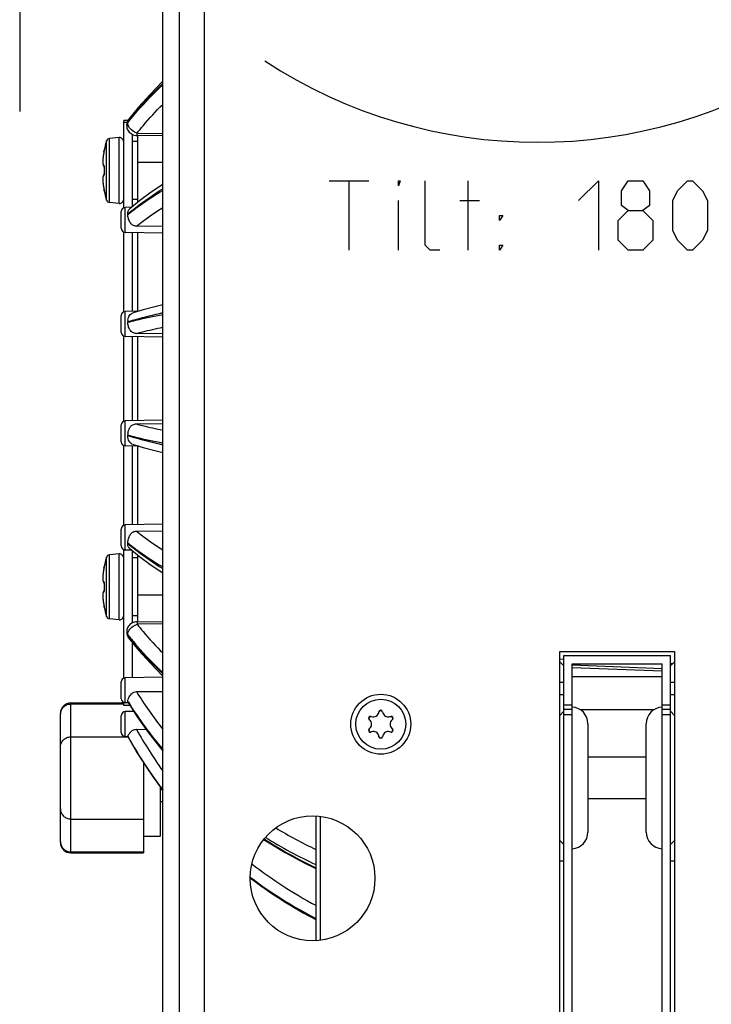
# Model space of a CAD drawing. Header units: millimetres. Extents: x 0 to 420, y 0 to 297.
# Tile 110 of 140: x 308 to 333, y 141 to 177. Entities that reach past the tile are written whole.
import ezdxf

# ---------------------------------------------------------------- set-up
doc = ezdxf.new("R2010")
doc.units = ezdxf.units.MM
doc.header["$LTSCALE"] = 23.1
doc.layers.get('0').update_dxf_attribs({"linetype": 'CONTINUOUS'})
for name, color, linetype in [('02___PRT_ALL_AXES', 7, 'CONTINUOUS'), ('1', 7, 'CONTINUOUS'), ('DIM_PILOTEES', 7, 'CONTINUOUS')]:
    doc.layers.add(name, color=color, linetype=linetype)
doc.styles.get("Standard").update_dxf_attribs({"font": 'txt', "width": 0.7})
doc.dimstyles.new('DIMSTYLE_2', dxfattribs={"dimtxt": 2.5, "dimasz": 3.5, "dimexe": 2, "dimexo": 0, "dimtad": 1, "dimlfac": 3.333333, "dimdsep": 46, "dimtxsty": 'Standard', "dimblk": '_FILLED', "dimblk1": '_FILLED', "dimblk2": '_FILLED', "dimcen": 0.09, "dimazin": 2, "dimtp": 0.5, "dimtm": 0.5, "dimtfac": 1, "dimtofl": 0, "dimtmove": 0, "dimatfit": 3, "dimldrblk": '_FILLED', "dimfxl": 0, "dimtolj": 1, "dimarcsym": 0})
doc.dimstyles.new('DIMSTYLE_5', dxfattribs={"dimtxt": 2.5, "dimasz": 3.5, "dimexe": 2, "dimexo": 0, "dimtad": 1, "dimlfac": 3.333333, "dimdsep": 46, "dimtxsty": 'Standard', "dimblk": '_FILLED', "dimblk1": '_FILLED', "dimblk2": '_FILLED', "dimcen": 0.09, "dimazin": 2, "dimtp": 0.3, "dimtm": 0.3, "dimtfac": 1, "dimtofl": 0, "dimtmove": 0, "dimatfit": 3, "dimldrblk": '_FILLED', "dimfxl": 0, "dimtolj": 1, "dimarcsym": 0})

# ---------------------------------------------------------------- blocks, each defined once
blk = doc.blocks.new('_FILLED')
at = {"color": 0, "linetype": 'ByBlock'}
blk.add_solid([(0, 0), (-1, 0.143), (-1, -0.143)], dxfattribs=at)
blk = doc.blocks.new('*D14')
at = {"layer": 'DIM_PILOTEES', "color": 2, "linetype": 'Continuous'}
for p, q in [((279.556, 179.25), (279.556, 110.007)), ((353.484, 165.324), (353.484, 110.007)), ((279.556, 112.007), (316.52, 112.007)), ((353.484, 112.007), (316.52, 112.007))]:
    blk.add_line(p, q, dxfattribs=at)
at = {"layer": 'DIM_PILOTEES', "color": 2, "linetype": 'Continuous', "xscale": 3.5, "yscale": 3.5, "zscale": 3.5, "rotation": 180}
blk.add_blockref('_FILLED', (279.556, 112.007), dxfattribs=at)
at = {"layer": 'DIM_PILOTEES', "color": 2, "linetype": 'Continuous', "xscale": 3.5, "yscale": 3.5, "zscale": 3.5}
blk.add_blockref('_FILLED', (353.484, 112.007), dxfattribs=at)
at = {"layer": 'DIM_PILOTEES', "color": 2, "linetype": 'Continuous', "insert": (318.597, 115.132), "char_height": 2.5, "width": 16.60714, "attachment_point": 2, "line_spacing_factor": 0.9}
blk.add_mtext('{\\ftxt;\\W0.0001;\\H0.0001;\\~}{\\ftxt;\\W4.4285714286;\\H2.5; }{\\ftxt;\\W0.0001;\\H0.0001;\\~}', dxfattribs=at)
blk = doc.blocks.new('*D15')
at = {"layer": 'DIM_PILOTEES', "color": 2, "linetype": 'Continuous'}
for p, q in [((279.556, 176.561), (279.556, 119.722)), ((313.516, 134.887), (313.516, 119.722)), ((279.556, 121.722), (296.536, 121.722)), ((313.516, 121.722), (296.536, 121.722))]:
    blk.add_line(p, q, dxfattribs=at)
at = {"layer": 'DIM_PILOTEES', "color": 2, "linetype": 'Continuous', "xscale": 3.5, "yscale": 3.5, "zscale": 3.5, "rotation": 180}
blk.add_blockref('_FILLED', (279.556, 121.722), dxfattribs=at)
at = {"layer": 'DIM_PILOTEES', "color": 2, "linetype": 'Continuous', "xscale": 3.5, "yscale": 3.5, "zscale": 3.5}
blk.add_blockref('_FILLED', (313.516, 121.722), dxfattribs=at)
at = {"layer": 'DIM_PILOTEES', "color": 2, "linetype": 'Continuous', "insert": (296.536, 124.847), "char_height": 2.5, "width": 12.05357, "attachment_point": 2, "line_spacing_factor": 0.9}
blk.add_mtext('{\\ftxt;\\W0.0001;\\H0.0001;\\~}{\\ftxt;\\W3.2142857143;\\H2.5; }{\\ftxt;\\W0.0001;\\H0.0001;\\~}', dxfattribs=at)
blk = doc.blocks.new('*D18')
at = {"layer": 'DIM_PILOTEES', "color": 2, "linetype": 'Continuous'}
for p, q in [((284.056, 169.013), (270.36, 169.013)), ((272.36, 169.013), (272.36, 151.5)), ((272.36, 133.987), (272.36, 151.5)), ((315.316, 133.987), (270.36, 133.987))]:
    blk.add_line(p, q, dxfattribs=at)
at = {"layer": 'DIM_PILOTEES', "color": 2, "linetype": 'Continuous', "xscale": 3.5, "yscale": 3.5, "zscale": 3.5}
for p, rotation in [((272.36, 169.013), 90), ((272.36, 133.987), 270)]:
    blk.add_blockref('_FILLED', p, dxfattribs=dict(at, rotation=rotation))
at = {"layer": 'DIM_PILOTEES', "color": 2, "linetype": 'Continuous', "insert": (269.235, 153.403), "char_height": 2.5, "width": 15, "attachment_point": 2, "rotation": 90, "line_spacing_factor": 0.9}
blk.add_mtext('{\\ftxt;\\W0.0001;\\H0.0001;\\~}{\\ftxt;\\W4.0;\\H2.5; }{\\ftxt;\\W0.0001;\\H0.0001;\\~}', dxfattribs=at)
blk = doc.blocks.new('*D19')
at = {"layer": 'DIM_PILOTEES', "color": 2, "linetype": 'Continuous'}
for p, q in [((284.778, 184.237), (259.472, 184.237)), ((261.472, 184.237), (261.472, 159.112)), ((261.472, 133.987), (261.472, 159.112)), ((315.316, 133.987), (259.472, 133.987))]:
    blk.add_line(p, q, dxfattribs=at)
at = {"layer": 'DIM_PILOTEES', "color": 2, "linetype": 'Continuous', "xscale": 3.5, "yscale": 3.5, "zscale": 3.5}
for p, rotation in [((261.472, 184.237), 90), ((261.472, 133.987), 270)]:
    blk.add_blockref('_FILLED', p, dxfattribs=dict(at, rotation=rotation))
at = {"layer": 'DIM_PILOTEES', "color": 2, "linetype": 'Continuous', "insert": (258.347, 160.95), "char_height": 2.5, "width": 12.85714, "attachment_point": 2, "rotation": 90, "line_spacing_factor": 0.9}
blk.add_mtext('{\\ftxt;\\W0.0001;\\H0.0001;\\~}{\\ftxt;\\W3.4285714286;\\H2.5; }{\\ftxt;\\W0.0001;\\H0.0001;\\~}', dxfattribs=at)

msp = doc.modelspace()

# ---------------------------------------------------------------- linework, layer by layer
at = {"color": 3, "linetype": 'Continuous'}
for p, q in [((315.0164, 135.037), (315.0164, 184.2042)), ((327.8264, 154.162), (331.9664, 154.162)), ((327.8264, 139.162), (327.8264, 154.162)), ((331.9664, 154.162), (331.9664, 139.162))]:
    msp.add_line(p, q, dxfattribs=at)
at = {"color": 7, "linetype": 'Continuous'}
for p, q in [((313.5164, 133.987), (313.5164, 182.737)), ((314.1164, 133.987), (314.1164, 182.737)), ((312.6429, 173.7642), (312.285, 173.3213)), ((312.2618, 173.287), (312.1064, 173.287)), ((312.1064, 170.1473), (312.1064, 173.287)), ((312.2322, 173.2223), (312.1064, 173.2223)), ((312.2158, 173.1452), (312.2144, 173.1156)), ((312.2144, 173.1156), (312.2144, 173.1072)), ((312.2514, 173.2037), (312.2514, 173.2176)), ((312.2144, 173.1017), (312.2145, 173.097)), ((312.4064, 172.7952), (312.4064, 170.1768)), ((312.5935, 172.8364), (313.5164, 172.825)), ((311.4895, 170.4157), (311.4895, 172.5583)), ((311.9434, 172.6727), (311.5936, 172.6421)), ((311.5936, 170.3318), (311.5936, 172.6421)), ((311.9434, 170.3012), (311.9434, 172.6727)), ((312.6164, 172.537), (312.4064, 172.537)), ((312.5402, 172.7526), (312.5863, 172.7487)), ((312.5857, 172.7487), (312.595, 172.7485)), ((313.5164, 172.7371), (312.595, 172.7485)), ((311.3949, 172.163), (311.3938, 172.1573)), ((311.3938, 172.1572), (311.3938, 172.1573)), ((311.3966, 172.1725), (311.3949, 172.163)), ((311.3982, 172.1813), (311.3966, 172.1725)), ((311.3996, 172.1893), (311.3982, 172.1813)), ((311.4008, 172.1964), (311.3996, 172.1893)), ((311.4018, 172.2025), (311.4008, 172.1964)), ((311.4021, 172.2211), (311.4039, 172.2209)), ((311.4035, 172.2146), (311.4025, 172.2073)), ((311.4034, 172.2142), (311.4035, 172.2146)), ((311.3977, 171.6364), (311.4023, 171.6351)), ((311.3977, 171.6364), (311.3983, 171.6362)), ((311.4039, 171.6024), (311.4033, 171.6024)), ((311.4039, 171.3715), (311.4033, 171.3716)), ((311.3541, 171.209), (311.3535, 171.176)), ((311.3535, 171.1765), (311.3542, 171.1393)), ((311.356, 171.2374), (311.3541, 171.2086)), ((311.3542, 171.1399), (311.3562, 171.0987)), ((311.3589, 171.2617), (311.3559, 171.2371)), ((311.3562, 171.0994), (311.3596, 171.0545)), ((311.3629, 171.2824), (311.3588, 171.2615)), ((311.3595, 171.0553), (311.3644, 171.0073)), ((311.3682, 171.2999), (311.3629, 171.2822)), ((311.3643, 171.0082), (311.3706, 170.9575)), ((311.3751, 171.3148), (311.3681, 171.2997)), ((311.3849, 171.3279), (311.375, 171.3147)), ((311.3706, 170.9575), (311.3782, 170.9059)), ((311.3868, 170.8545), (311.3938, 170.8167)), ((311.3938, 170.8168), (311.3938, 170.8167)), ((311.3938, 170.8167), (311.3956, 170.8072)), ((311.3956, 170.8072), (311.3974, 170.7973)), ((311.3974, 170.7973), (311.399, 170.7883)), ((311.399, 170.7883), (311.4004, 170.7803)), ((311.4039, 170.7531), (311.4021, 170.7529)), ((311.4022, 170.7529), (311.4021, 170.7529)), ((311.4039, 170.7531), (311.4022, 170.7529)), ((311.4025, 170.7666), (311.4034, 170.7597)), ((311.4034, 170.7599), (311.4035, 170.7593)), ((311.9434, 170.3012), (311.5936, 170.3318)), ((312.6794, 170.3969), (312.3252, 170.1113)), ((312.6164, 170.437), (312.4064, 170.437)), ((312.0164, 169.4047), (312.0164, 170.0099)), ((312.3903, 170.1638), (312.1638, 170.1598)), ((312.1638, 169.2547), (312.1638, 170.1598)), ((312.1064, 166.3981), (312.1064, 169.2672)), ((313.5164, 169.2311), (312.1638, 169.2547)), ((312.4064, 169.2505), (312.4064, 166.4149)), ((313.5164, 169.4663), (312.5669, 169.4788)), ((313.5164, 169.4662), (312.5669, 169.4788)), ((312.6492, 166.4191), (312.1638, 166.4106)), ((312.1638, 165.5055), (312.1638, 166.4106)), ((312.0164, 165.6555), (312.0164, 166.2606)), ((312.1064, 162.4559), (312.1064, 165.518)), ((313.5164, 165.4819), (312.1638, 165.5055)), ((312.4064, 165.5012), (312.4064, 162.4727)), ((313.5164, 165.6019), (312.5669, 165.6175)), ((313.5164, 165.6019), (312.5669, 165.6175)), ((313.5164, 162.4921), (312.1638, 162.4685)), ((312.0164, 161.7133), (312.0164, 162.3185)), ((312.1638, 161.5633), (312.1638, 162.4685)), ((312.5669, 162.3564), (313.5164, 162.372)), ((312.5669, 162.3564), (313.5164, 162.372)), ((312.1064, 158.7067), (312.1064, 161.5759)), ((312.6492, 161.5549), (312.1638, 161.5633)), ((312.4064, 161.5591), (312.4064, 158.7235)), ((313.5164, 158.7429), (312.1638, 158.7193)), ((312.1638, 157.8141), (312.1638, 158.7193)), ((312.0164, 157.9641), (312.0164, 158.5693)), ((312.5669, 158.4951), (313.5164, 158.5077)), ((311.4895, 155.4157), (311.4895, 157.5583)), ((311.9434, 157.6727), (311.5936, 157.6421)), ((311.5936, 155.3318), (311.5936, 157.6421)), ((311.9434, 155.3012), (311.9434, 157.6727)), ((312.1064, 153.2003), (312.1064, 157.8267)), ((312.3903, 157.8102), (312.1638, 157.8141)), ((312.4064, 157.7972), (312.4064, 155.179)), ((312.6164, 157.537), (312.4064, 157.537)), ((311.3958, 157.1678), (311.3938, 157.1573)), ((311.3938, 157.1572), (311.3938, 157.1573)), ((311.3996, 157.1893), (311.3982, 157.1813)), ((311.4008, 157.1964), (311.3996, 157.1893)), ((311.4018, 157.2025), (311.4008, 157.1964)), ((311.4021, 157.2211), (311.4039, 157.2209)), ((311.4035, 157.2146), (311.4025, 157.2073)), ((311.4034, 157.2142), (311.4035, 157.2146)), ((311.3977, 156.6364), (311.4023, 156.6351)), ((311.3977, 156.6364), (311.3983, 156.6362)), ((311.4039, 156.6024), (311.4033, 156.6024)), ((311.3541, 156.209), (311.3535, 156.176)), ((311.3535, 156.1765), (311.3542, 156.1393)), ((311.356, 156.2374), (311.3541, 156.2086)), ((311.3542, 156.1399), (311.3562, 156.0987)), ((311.3589, 156.2617), (311.3559, 156.2371)), ((311.3562, 156.0994), (311.3596, 156.0545)), ((311.3629, 156.2824), (311.3588, 156.2615)), ((311.3682, 156.2999), (311.3629, 156.2822)), ((311.3751, 156.3148), (311.3681, 156.2997)), ((311.3849, 156.3279), (311.375, 156.3147)), ((311.4039, 156.3715), (311.4033, 156.3716)), ((311.3595, 156.0553), (311.3644, 156.0073)), ((311.3643, 156.0082), (311.3706, 155.9575)), ((311.3705, 155.9586), (311.3782, 155.9059)), ((311.378, 155.9071), (311.387, 155.8533)), ((311.3868, 155.8545), (311.3938, 155.8167)), ((311.3938, 155.8168), (311.3938, 155.8167)), ((311.3938, 155.8167), (311.3956, 155.8072)), ((311.3956, 155.8072), (311.3974, 155.7973)), ((311.3974, 155.7973), (311.399, 155.7883)), ((311.399, 155.7883), (311.4004, 155.7803)), ((311.4039, 155.7531), (311.4021, 155.7529)), ((311.4022, 155.7529), (311.4021, 155.7529)), ((311.4039, 155.7531), (311.4022, 155.7529)), ((311.4025, 155.7666), (311.4034, 155.7597)), ((311.4034, 155.7599), (311.4035, 155.7593)), ((312.6164, 155.437), (312.4064, 155.437)), ((311.9434, 155.3012), (311.5936, 155.3318)), ((313.5164, 155.149), (312.5935, 155.1376)), ((312.595, 155.2255), (313.5164, 155.2368)), ((312.2144, 154.8723), (312.2144, 154.8639)), ((312.2514, 154.7563), (312.2514, 154.7702)), ((312.285, 154.6526), (312.285, 154.6526)), ((312.4064, 154.5023), (312.4064, 153.2171)), ((327.9764, 154.012), (331.8164, 154.012)), ((327.9764, 139.162), (327.9764, 154.012)), ((331.8164, 139.162), (331.8164, 154.012)), ((327.8264, 153.8905), (327.9764, 153.8845)), ((327.8264, 153.8905), (327.9764, 153.8845)), ((327.9764, 153.637), (327.8264, 153.787)), ((327.9271, 153.6863), (327.9783, 153.6843)), ((328.2749, 153.6727), (331.5164, 153.5455)), ((328.2764, 153.712), (331.5164, 153.712)), ((328.2764, 139.612), (328.2764, 153.712)), ((331.5164, 139.612), (331.5164, 153.712)), ((331.9664, 153.787), (331.8164, 153.637)), ((331.8164, 153.7329), (331.9087, 153.7292)), ((331.8164, 153.7329), (331.9087, 153.7292)), ((331.5164, 153.4453), (328.2764, 153.5712)), ((328.2764, 153.262), (331.5164, 153.262)), ((312.0164, 152.4577), (312.0164, 153.0629)), ((313.5164, 153.2365), (312.1638, 153.2129)), ((312.1638, 152.3077), (312.1638, 153.2129)), ((327.9764, 153.037), (327.8264, 153.037)), ((331.9664, 153.037), (331.8164, 153.037)), ((312.5669, 152.7107), (313.5164, 152.7139)), ((312.5669, 152.7107), (313.5164, 152.7139)), ((327.9764, 152.602), (327.8264, 152.602)), ((331.9664, 152.602), (331.8164, 152.602)), ((310.2014, 146.902), (310.2014, 152.302)), ((310.2014, 152.2672), (312.1064, 152.2672)), ((312.1064, 152.212), (312.1064, 152.3203)), ((312.2725, 152.3058), (312.1638, 152.3077)), ((312.2568, 152.3602), (312.2766, 152.3289)), ((312.2568, 152.3602), (312.2763, 152.3287)), ((312.2568, 152.3512), (312.2725, 152.3262)), ((312.2568, 152.3512), (312.2723, 152.3261)), ((327.9764, 152.2352), (328.2764, 152.2352)), ((331.5164, 152.2352), (331.8164, 152.2352)), ((309.8264, 147.277), (309.8264, 151.927)), ((312.0164, 151.2395), (312.0164, 151.8447)), ((312.469, 152), (312.1638, 151.9947)), ((312.1638, 151.0895), (312.1638, 151.9947)), ((321.3049, 151.9586), (321.311, 151.9867)), ((321.4419, 151.9867), (321.448, 151.9586)), ((327.9764, 152.002), (327.8264, 151.852)), ((328.2764, 152.062), (327.9764, 152.062)), ((327.9764, 151.8888), (328.2764, 151.8888)), ((328.5609, 152.062), (331.232, 152.062)), ((331.8164, 152.062), (331.5164, 152.062)), ((331.5164, 151.8888), (331.8164, 151.8888)), ((331.9664, 151.852), (331.8164, 152.002)), ((320.9755, 151.6858), (320.9543, 151.7051)), ((321.0197, 151.8185), (321.0471, 151.8098)), ((321.7058, 151.8098), (321.7331, 151.8185)), ((321.7986, 151.7051), (321.7774, 151.6858)), ((328.8464, 151.5527), (328.8464, 147.6512)), ((330.9464, 147.6512), (330.9464, 151.5527)), ((312.5669, 151.3537), (312.9144, 151.3529)), ((320.9543, 151.3688), (320.9755, 151.3881)), ((321.0471, 151.2642), (321.0197, 151.2554)), ((321.7331, 151.2554), (321.7058, 151.2642)), ((321.7774, 151.3881), (321.7986, 151.3688)), ((310.2014, 151.0827), (312.2595, 151.0827)), ((312.2595, 151.0879), (312.1638, 151.0895)), ((312.2568, 151.0952), (312.2595, 151.0904)), ((312.2568, 151.0952), (312.2595, 151.0904)), ((312.2568, 151.0921), (312.2568, 151.0946)), ((312.2568, 151.0921), (312.2582, 151.0896)), ((312.2568, 151.0921), (312.2581, 151.0896)), ((312.2571, 151.0891), (312.2568, 151.0921)), ((312.2572, 151.0891), (312.5863, 150.5235)), ((312.3991, 150.845), (312.4143, 150.8189)), ((321.311, 151.0873), (321.3049, 151.1153)), ((321.448, 151.1153), (321.4419, 151.0873)), ((330.9464, 150.352), (328.8464, 150.352)), ((313.4264, 149.278), (313.4264, 147.502)), ((313.5103, 149.169), (313.4264, 149.169)), ((313.5164, 148.736), (313.4264, 148.736)), ((330.9464, 148.852), (328.8464, 148.852)), ((310.2014, 148.1213), (312.8264, 148.1213)), ((319.0364, 148.2325), (319.0364, 143.7415)), ((319.1864, 148.2192), (319.1864, 143.7547)), ((312.8264, 147.502), (313.4264, 147.502)), ((327.9764, 147.202), (327.8264, 147.352)), ((331.9664, 147.352), (331.8164, 147.202)), ((310.2014, 146.9368), (312.8264, 146.9368)), ((327.9764, 146.602), (327.8264, 146.602)), ((331.9664, 146.602), (331.8164, 146.602)), ((316.6669, 146.0001), (317.281, 145.5542)), ((317.922, 145.1326), (318.582, 144.7409))]:
    msp.add_line(p, q, dxfattribs=at)
at = {"color": 2, "linetype": 'Continuous'}
for p, q in [((319.5212, 171.1162), (320.9498, 171.1162)), ((320.2355, 168.6162), (320.2355, 171.1162)), ((324.5212, 168.6162), (324.5212, 171.1162)), ((322.0212, 168.6162), (322.0212, 170.4019)), ((324.2236, 170.4019), (324.9379, 170.4019))]:
    msp.add_line(p, q, dxfattribs=at)
at = {"color": 7, "linetype": 'Continuous'}
for points in [[(313.5164, 174.6927), (313.5, 174.6775), (313.0567, 174.2278), (312.6429, 173.7642)], [(312.285, 173.3213), (312.2626, 173.2886), (312.2446, 173.2543), (312.2308, 173.2186), (312.2212, 173.1821), (312.2158, 173.1452)], [(312.2145, 173.097), (312.2174, 173.0574), (312.2252, 173.0178), (312.2379, 172.9788), (312.2556, 172.941), (312.2781, 172.9052), (312.3052, 172.872), (312.3364, 172.842), (312.3714, 172.8156), (312.41, 172.7931)], [(312.41, 172.7931), (312.4514, 172.775), (312.495, 172.7614), (312.5402, 172.7526)], [(311.3938, 172.1573), (311.387, 172.1207), (311.3782, 172.068), (311.3706, 172.0164), (311.3644, 171.9667), (311.3596, 171.9194), (311.3562, 171.8753), (311.3542, 171.8347), (311.3535, 171.7979), (311.3541, 171.7654), (311.3559, 171.7369), (311.3588, 171.7125), (311.3629, 171.6917), (311.3681, 171.6742), (311.375, 171.6592), (311.3848, 171.6461), (311.3977, 171.6364)], [(311.4025, 172.2073), (311.4022, 172.2052), (311.4018, 172.2025)], [(311.4009, 171.6449), (311.4004, 171.6458), (311.4003, 171.6461), (311.4006, 171.6453), (311.401, 171.6435), (311.4015, 171.6406), (311.4021, 171.6369)], [(311.4026, 171.3419), (311.4021, 171.3374), (311.4016, 171.3337), (311.4011, 171.3308), (311.4006, 171.3288), (311.4004, 171.328)], [(311.4033, 171.6024), (311.4025, 171.5759), (311.4017, 171.5318), (311.4014, 171.4877), (311.4017, 171.4436), (311.4025, 171.3995), (311.4033, 171.3716)], [(311.4021, 171.6369), (311.4026, 171.6323), (311.403, 171.6271), (311.4033, 171.6213)], [(311.4023, 171.6351), (311.4025, 171.6331), (311.4029, 171.628), (311.4032, 171.6223)], [(311.4034, 171.3658), (311.4034, 171.3598), (311.4033, 171.3536), (311.403, 171.3479), (311.4027, 171.3427), (311.4023, 171.3389)], [(311.4033, 171.3716), (311.4034, 171.3651), (311.4034, 171.3586), (311.4033, 171.3525), (311.403, 171.3469), (311.4026, 171.3419)], [(311.4032, 171.6223), (311.4034, 171.615), (311.4034, 171.6082), (311.4033, 171.6024)], [(311.4034, 171.6161), (311.4034, 171.6095), (311.4034, 171.6089)], [(311.4023, 171.3389), (311.3978, 171.3376), (311.3848, 171.3279)], [(311.3705, 170.9586), (311.378, 170.9071), (311.387, 170.8533)], [(311.4004, 170.7803), (311.4015, 170.7734), (311.402, 170.7705), (311.4024, 170.7678), (311.4025, 170.7666)], [(313.5164, 170.9794), (313.0983, 170.7027), (312.6794, 170.3969)], [(313.5164, 166.6448), (313.2298, 166.5763), (312.8125, 166.4664), (312.4477, 166.3607)], [(312.4477, 161.6133), (312.8125, 161.5075), (313.2299, 161.3977), (313.5164, 161.3291)], [(312.3252, 157.8627), (312.6793, 157.5772), (313.0979, 157.2715), (313.5164, 156.9946)], [(311.3938, 157.1573), (311.387, 157.1207), (311.3782, 157.068), (311.3706, 157.0164), (311.3644, 156.9667), (311.3596, 156.9194), (311.3562, 156.8753), (311.3542, 156.8347), (311.3535, 156.7979), (311.3541, 156.7654), (311.3559, 156.7369), (311.3588, 156.7125), (311.3629, 156.6917), (311.3681, 156.6742), (311.375, 156.6592), (311.3848, 156.6461), (311.3977, 156.6364)], [(311.3982, 157.1813), (311.3966, 157.1725), (311.3958, 157.1678)], [(311.4025, 157.2073), (311.4022, 157.2052), (311.4018, 157.2025)], [(311.4009, 156.6449), (311.4004, 156.6458), (311.4003, 156.6461), (311.4006, 156.6453), (311.401, 156.6435), (311.4015, 156.6406), (311.4021, 156.6369)], [(311.4033, 156.6024), (311.4025, 156.5759), (311.4017, 156.5318), (311.4014, 156.4877), (311.4017, 156.4436), (311.4025, 156.3995), (311.4033, 156.3716)], [(311.4021, 156.6369), (311.4026, 156.6323), (311.403, 156.6271), (311.4033, 156.6213)], [(311.4023, 156.6351), (311.4025, 156.6331), (311.4029, 156.628), (311.4032, 156.6223)], [(311.4032, 156.6223), (311.4034, 156.615), (311.4034, 156.6082), (311.4033, 156.6024)], [(311.4034, 156.6161), (311.4034, 156.6095), (311.4034, 156.6089)], [(311.4023, 156.3389), (311.3978, 156.3376), (311.3848, 156.3279)], [(311.4026, 156.3419), (311.4021, 156.3374), (311.4016, 156.3337), (311.4011, 156.3308), (311.4006, 156.3288), (311.4004, 156.328)], [(311.4034, 156.3658), (311.4034, 156.3598), (311.4033, 156.3536), (311.403, 156.3479), (311.4027, 156.3427), (311.4023, 156.3389)], [(311.4033, 156.3716), (311.4034, 156.3651), (311.4034, 156.3586), (311.4033, 156.3525), (311.403, 156.3469), (311.4026, 156.3419)], [(311.4004, 155.7803), (311.4015, 155.7734), (311.402, 155.7705), (311.4024, 155.7678), (311.4025, 155.7666)], [(312.595, 155.2255), (312.5828, 155.2251), (312.5365, 155.2208), (312.4911, 155.2115), (312.4474, 155.1975), (312.4061, 155.1788), (312.3675, 155.1557), (312.3327, 155.1288), (312.3018, 155.0982), (312.2751, 155.0645), (312.2531, 155.0282), (312.2359, 154.99), (312.2238, 154.9505), (312.2167, 154.9106), (312.2144, 154.8722)], [(312.2144, 154.8584), (312.2162, 154.8242), (312.222, 154.788), (312.2318, 154.7522), (312.2457, 154.7172), (312.2637, 154.6837), (312.285, 154.6526)], [(312.285, 154.6526), (312.6428, 154.2098), (313.0566, 153.7463), (313.4998, 153.2966), (313.5164, 153.2813)], [(312.4064, 154.5023), (312.6429, 154.2098), (313.0567, 153.7462), (313.5, 153.2965), (313.5164, 153.2813)], [(312.2632, 152.3203), (312.5943, 151.8049), (313.0063, 151.2231), (313.4481, 150.6587), (313.5164, 150.5795)], [(312.3992, 150.8451), (312.4069, 150.8316), (312.4144, 150.819)], [(312.5863, 150.5235), (312.9984, 149.8812), (313.4404, 149.2584), (313.5164, 149.1611)], [(317.1524, 147.3832), (317.2865, 147.2945), (317.9271, 146.9104), (318.5867, 146.5533), (319.0364, 146.3345)], [(316.6669, 146.0001), (317.281, 145.5541), (317.922, 145.1326), (318.582, 144.7409), (319.0364, 144.4989)]]:
    msp.add_lwpolyline(points, dxfattribs=at)
at = {"color": 2, "linetype": 'Continuous'}
for points in [[(322.0212, 170.9376), (322.0212, 171.1162), (322.0807, 171.1162), (322.0212, 170.9376)], [(323.5093, 168.6162), (323.1521, 168.6162), (322.9736, 168.7948), (322.9736, 171.1162)], [(328.5093, 170.4019), (329.2236, 171.1162), (329.2236, 168.6162)], [(330.295, 170.0448), (330.0569, 170.2233), (330.0569, 170.7591), (330.295, 171.1162), (330.8307, 171.1162), (331.0688, 170.7591), (331.0688, 170.2233), (330.8307, 170.0448), (331.1878, 169.6876), (331.1878, 168.9733), (330.8307, 168.6162), (330.295, 168.6162), (329.9378, 168.9733)], [(331.9021, 169.3305), (331.9021, 170.4019), (332.0807, 170.7591), (332.4378, 171.1162), (332.6164, 171.1162), (332.9736, 170.7591), (333.1521, 170.4019), (333.1521, 169.3305), (332.9736, 168.9733), (332.6164, 168.6162), (332.4378, 168.6162), (332.0807, 168.9733), (331.9021, 169.3305)], [(329.9378, 168.9733), (329.9378, 169.6876), (330.295, 170.0448), (330.8307, 170.0448)], [(325.6521, 169.6876), (325.6521, 169.8662), (325.7712, 169.8662), (325.6521, 169.6876)], [(325.6521, 168.6162), (325.6521, 168.7948), (325.7712, 168.7948), (325.6521, 168.6162)]]:
    msp.add_lwpolyline(points, dxfattribs=at)
at = {"color": 3, "linetype": 'Continuous'}
msp.add_circle((321.3764, 151.537), 1.08, dxfattribs=at)
at = {"color": 7, "linetype": 'Continuous'}
msp.add_circle((321.3764, 151.537), 0.9, dxfattribs=at)
for centre, radius, start, end in [((327.0337, 190.4799), 17.9754, 236.8014, 303.08444), ((312.3656, 173.1017), 0.1512, 170.86385, 179.9847), ((312.3718, 173.1005), 0.1574, 160.65366, 170.81562), ((321.3876, 166.1963), 11.5225, 141.94886, 142.45712), ((321.0003, 166.3521), 11.1125, 141.35796, 141.93393), ((314.9264, 171.487), 3.6, 162.68745, 168.23433), ((311.6041, 172.5226), 0.12, 95, 162.68745), ((311.9564, 172.5233), 0.15, 0, 95), ((313.8342, 171.6824), 2.4861, 171.35902, 171.99357), ((313.8971, 171.6729), 2.5497, 170.92283, 171.36027), ((313.9558, 171.6635), 2.6092, 170.05793, 170.92137), ((313.9874, 171.658), 2.6412, 169.10254, 170.06044), ((311.4314, 172.2149), 0.03, 168.23433, 194.71424), ((311.4334, 172.2147), 0.0301, 168.29398, 181.77619), ((313.053, 171.7677), 1.7001, 175.22783, 175.98844), ((313.1982, 171.7557), 1.8457, 174.66637, 175.23064), ((313.356, 171.7408), 2.0043, 173.77824, 174.66265), ((313.502, 171.7251), 2.1511, 173.30992, 173.78329), ((313.6393, 171.7088), 2.2894, 172.39938, 173.30625), ((313.7545, 171.6937), 2.4056, 171.99443, 172.40392), ((315.0045, 171.487), 3.6025, 178.16375, 181.83708), ((311.0957, 171.6125), 0.3084, 358.12201, 1.79682), ((311.0962, 171.3614), 0.3079, 358.20989, 1.87578), ((312.7474, 171.1868), 1.3938, 182.77431, 183.04438), ((312.8824, 171.1943), 1.5291, 183.05624, 184.11569), ((313.0541, 171.2064), 1.7012, 184.10656, 184.6874), ((313.194, 171.2179), 1.8416, 184.68865, 185.37693), ((313.3537, 171.2329), 2.002, 185.37761, 186.16119), ((313.492, 171.2477), 2.1411, 186.1578, 186.65091), ((313.6317, 171.2642), 2.2818, 186.65443, 187.5604), ((313.7497, 171.2796), 2.4008, 187.55595, 187.98653), ((313.8305, 171.291), 2.4823, 187.9872, 188.60604), ((313.8935, 171.3005), 2.5461, 188.6049, 189.05117), ((313.9519, 171.3099), 2.6052, 189.05245, 189.86117), ((313.987, 171.3158), 2.6408, 189.85885, 190.89743), ((309.8587, 170.5191), 1.5636, 9.61098, 10.96763), ((311.4314, 170.759), 0.03, 165.28262, 191.76567), ((314.9264, 171.487), 3.6, 191.76567, 197.31255), ((311.4334, 170.7592), 0.0301, 178.24174, 191.692), ((311.6041, 170.4514), 0.12, 197.31255, 265), ((311.9564, 170.4507), 0.15, 265, 360), ((312.1664, 170.0099), 0.15, 91, 180), ((311.6031, 169.9134), 0.6537, 359.22887, 0.77489), ((312.1664, 169.4047), 0.15, 180, 269), ((312.1664, 166.2606), 0.15, 91, 180), ((312.76, 166.0455), 0.5033, 173.95858, 180.75039), ((311.4535, 166.0291), 0.8034, 359.30376, 0.69831), ((312.1664, 165.6555), 0.15, 180, 269), ((312.1664, 162.3185), 0.15, 91, 180), ((312.798, 161.961), 0.5413, 174.18051, 180.67517), ((311.4535, 161.9449), 0.8034, 359.30376, 0.69831), ((312.1664, 161.7133), 0.15, 180, 269), ((312.1664, 158.5693), 0.15, 91, 180), ((312.1664, 157.9641), 0.15, 180, 269), ((311.6031, 158.0605), 0.6537, 359.22814, 0.77415), ((314.9264, 156.487), 3.6, 162.68745, 168.23433), ((311.6041, 157.5226), 0.12, 95, 162.68745), ((311.9564, 157.5233), 0.15, 0, 95), ((313.9874, 156.658), 2.6412, 169.10254, 170.06044), ((311.4314, 157.2149), 0.03, 168.23433, 194.71424), ((311.4334, 157.2147), 0.0301, 168.29398, 181.77619), ((313.053, 156.7677), 1.7001, 175.22783, 175.98844), ((313.1982, 156.7557), 1.8457, 174.66637, 175.23064), ((313.356, 156.7408), 2.0043, 173.77824, 174.66265), ((313.502, 156.7251), 2.1511, 173.30992, 173.78329), ((313.6393, 156.7088), 2.2894, 172.39938, 173.30625), ((313.7545, 156.6937), 2.4056, 171.99443, 172.40392), ((313.8342, 156.6824), 2.4861, 171.35902, 171.99357), ((313.8971, 156.6729), 2.5497, 170.92283, 171.36027), ((313.9558, 156.6635), 2.6092, 170.05793, 170.92137), ((315.0045, 156.487), 3.6025, 178.16375, 181.83708), ((311.0957, 156.6125), 0.3084, 358.12201, 1.79682), ((312.7474, 156.1868), 1.3938, 182.77431, 183.04438), ((312.8824, 156.1943), 1.5291, 183.05624, 184.11569), ((311.0962, 156.3614), 0.3079, 358.20989, 1.87578), ((313.0541, 156.2064), 1.7012, 184.10656, 184.6874), ((313.194, 156.2179), 1.8416, 184.68865, 185.37693), ((313.3537, 156.2329), 2.002, 185.37761, 186.16119), ((313.492, 156.2477), 2.1411, 186.1578, 186.65091), ((313.6317, 156.2642), 2.2818, 186.65443, 187.5604), ((313.7497, 156.2796), 2.4008, 187.55595, 187.98653), ((313.8305, 156.291), 2.4823, 187.9872, 188.60604), ((313.8935, 156.3005), 2.5461, 188.6049, 189.05117), ((313.9519, 156.3099), 2.6052, 189.05245, 189.86117), ((313.987, 156.3158), 2.6408, 189.85885, 190.89743), ((309.8587, 155.5191), 1.5636, 9.61098, 10.96763), ((311.4314, 155.759), 0.03, 165.28262, 191.76567), ((314.9264, 156.487), 3.6, 191.76567, 197.31255), ((311.4334, 155.7592), 0.0301, 178.24174, 191.692), ((311.6041, 155.4514), 0.12, 197.31255, 265), ((311.9564, 155.4507), 0.15, 265, 360), ((312.3656, 154.8723), 0.1512, 180.02037, 189.13594), ((312.3656, 154.8584), 0.1512, 180.02302, 189.13625), ((312.3718, 154.8734), 0.1574, 189.18419, 199.3462), ((321.0054, 161.6258), 11.1189, 218.06605, 218.64689), ((321.3823, 161.7735), 11.5158, 217.54286, 218.0475), ((312.1664, 153.0629), 0.15, 91, 180), ((324.4946, 160.0773), 14.0191, 211.69989, 218.45144), ((310.2014, 151.927), 0.375, 90, 180), ((312.1664, 152.4577), 0.15, 180, 269), ((312.0874, 152.3557), 0.1695, 358.48069, 1.51928), ((324.8172, 160.0647), 14.7398, 211.66939, 219.93895), ((324.5078, 159.9563), 14.4149, 211.94792, 220.30841), ((310.1923, 151.8969), 0.3659, 170.86697, 179.97306), ((312.1664, 151.8447), 0.15, 91, 180), ((321.1084, 152.0012), 0.201, 252.22058, 347.77942), ((321.3764, 151.9725), 0.067, 12.22058, 167.77942), ((321.3764, 151.537), 0.4864, 84.57184, 95.42816), ((321.6444, 152.0012), 0.201, 192.22058, 287.77942), ((328.2464, 151.5527), 0.6, 0, 87.13402), ((331.5464, 151.5527), 0.6, 92.86598, 180), ((320.9993, 151.7547), 0.067, 72.22058, 227.77942), ((321.3764, 151.537), 0.4864, 144.57184, 155.42816), ((320.8404, 151.537), 0.201, 312.22058, 47.77942), ((321.9124, 151.537), 0.201, 132.22058, 227.77942), ((321.7536, 151.7547), 0.067, 312.22058, 107.77942), ((321.3764, 151.537), 0.4864, 24.57184, 35.42816), ((312.1664, 151.2395), 0.15, 180, 269), ((326.4239, 159.0467), 15.8493, 209.03769, 215.4681), ((320.9993, 151.3192), 0.067, 132.22058, 287.77942), ((321.3764, 151.537), 0.4864, 204.57184, 215.42816), ((321.1084, 151.0728), 0.201, 12.22058, 107.77942), ((321.6444, 151.0728), 0.201, 72.22058, 167.77942), ((321.7536, 151.3192), 0.067, 252.22058, 47.77942), ((321.3764, 151.537), 0.4864, 324.57184, 335.42816), ((312.2288, 151.0933), 0.0281, 2.69524, 3.87204), ((326.4995, 159.003), 16.2922, 209.05926, 209.5305), ((312.3386, 151.0839), 0.0833, 161.65292, 163.84336), ((326.3948, 158.9715), 16.1839, 209.14172, 210.14127), ((326.5436, 159.0295), 16.3436, 209.53499, 217.13989), ((326.4362, 158.9974), 16.2328, 210.25343, 217.25287), ((321.3764, 151.1015), 0.067, 192.22058, 347.77942), ((321.3764, 151.537), 0.4864, 264.57184, 275.42816), ((326.0512, 161.8334), 16.3854, 238.90891, 244.64458), ((328.2464, 147.6512), 0.6, 272.86598, 360), ((331.5464, 147.6512), 0.6, 180, 267.13402), ((310.1892, 147.307), 0.3628, 180.00648, 184.15674), ((310.2014, 147.277), 0.375, 180, 270), ((310.1941, 147.3073), 0.3677, 184.15655, 189.12311), ((326.3765, 161.7931), 17.0842, 237.38614, 244.55304), ((326.0376, 161.7025), 16.7536, 238.2308, 245.29361), ((326.5893, 159.2189), 16.0894, 232.19372, 241.99472), ((326.7152, 159.2052), 16.5909, 232.72465, 242.42481), ((326.5965, 159.1707), 16.4702, 232.92565, 242.67126)]:
    msp.add_arc(centre, radius, start, end, dxfattribs=at)
for points, knots in [([(312.3141, 173.2984), (312.4043, 173.4136), (312.7804, 173.8759), (313.1909, 174.3098), (313.5159, 174.6203)], [0, 0, 0, 0, 0.2456728, 1, 1, 1, 1]), ([(312.3207, 173.2913), (312.4104, 173.4035), (312.7839, 173.8526), (313.1914, 174.2734), (313.5138, 174.5736)], [0, 0, 0, 0, 0.2457386, 1, 1, 1, 1]), ([(312.5935, 172.8364), (312.6639, 172.9257), (312.955, 173.2833), (313.2682, 173.6229), (313.5145, 173.8679)], [0, 0, 0, 0, 0.2465195, 1, 1, 1, 1]), ([(312.2144, 173.1156), (312.2144, 173.1245), (312.2176, 173.1611), (312.2344, 173.1957), (312.2514, 173.2176)], [0, 0, 0, 0, 0.2428507, 1, 1, 1, 1]), ([(312.2232, 173.1527), (312.228, 173.1663), (312.237, 173.184), (312.2483, 173.1998), (312.2514, 173.2037)], [0, 0, 0, 0, 0.7425346, 1, 1, 1, 1]), ([(312.5935, 172.8364), (312.5475, 172.8505), (312.3931, 172.9202), (312.2508, 173.0795), (312.2514, 173.2037)], [0, 0, 0, 0, 0.2791248, 1, 1, 1, 1]), ([(312.2514, 173.2176), (312.2514, 173.2272), (312.2537, 173.2639), (312.2684, 173.2998), (312.285, 173.3213)], [0, 0, 0, 0, 0.2609463, 1, 1, 1, 1]), ([(312.595, 172.7485), (312.5945, 172.7485), (312.5949, 172.7515), (312.5941, 172.7548), (312.5942, 172.7625), (312.5938, 172.7722), (312.5937, 172.7848), (312.5935, 172.8064), (312.5935, 172.8239), (312.5935, 172.8364)], [0, 0, 0, 0, 0.0169804, 0.0662578, 0.1476363, 0.2604447, 0.4036037, 0.5759319, 1, 1, 1, 1]), ([(311.3938, 172.1574), (311.3944, 172.1606), (311.3967, 172.1727), (311.3989, 172.1849), (311.4005, 172.1939)], [0, 0, 0, 0, 0.2631731, 1, 1, 1, 1]), ([(311.4005, 172.1939), (311.4011, 172.1977), (311.4021, 172.2042), (311.4033, 172.2119), (311.4038, 172.2164), (311.4041, 172.2188), (311.4041, 172.2199), (311.4041, 172.2208), (311.4039, 172.2209)], [0, 0, 0, 0, 0.4159779, 0.7324171, 0.8472154, 0.9305651, 0.9813917, 1, 1, 1, 1]), ([(311.3571, 171.8866), (311.3559, 171.8695), (311.3541, 171.8369), (311.3534, 171.791), (311.3549, 171.7513), (311.3583, 171.7184), (311.3638, 171.6928), (311.3709, 171.6748), (311.3809, 171.6631), (311.39, 171.6627), (311.3936, 171.6637)], [0, 0, 0, 0, 0.2147106, 0.4068682, 0.5731588, 0.7110781, 0.8192905, 0.8983698, 0.953363, 1, 1, 1, 1]), ([(311.4039, 171.6222), (311.4037, 171.6281), (311.403, 171.6386), (311.4014, 171.6507), (311.3991, 171.658), (311.3976, 171.6618), (311.3949, 171.6641), (311.3936, 171.6637)], [0, 0, 0, 0, 0.3970949, 0.7079403, 0.8217588, 0.9059147, 1, 1, 1, 1]), ([(311.3936, 171.3103), (311.395, 171.3099), (311.3976, 171.3122), (311.3991, 171.3161), (311.4014, 171.3234), (311.403, 171.3355), (311.4038, 171.3459), (311.4039, 171.3518)], [0, 0, 0, 0, 0.0941929, 0.1787392, 0.292866, 0.6036584, 1, 1, 1, 1]), ([(311.3936, 171.3103), (311.3903, 171.3113), (311.3822, 171.3112), (311.3725, 171.3016), (311.3655, 171.2863), (311.3599, 171.2645), (311.3561, 171.2364), (311.3539, 171.2023), (311.3535, 171.1625), (311.3544, 171.1343), (311.3552, 171.1193)], [0, 0, 0, 0, 0.0499356, 0.1063078, 0.1849933, 0.2918016, 0.4279868, 0.5928067, 0.7843722, 1, 1, 1, 1]), ([(311.4039, 170.7531), (311.4041, 170.7531), (311.4041, 170.754), (311.4041, 170.7552), (311.4038, 170.7576), (311.4033, 170.7621), (311.4021, 170.7699), (311.4011, 170.7764), (311.4004, 170.7802)], [0, 0, 0, 0, 0.018597, 0.0694487, 0.1528335, 0.2676625, 0.5841282, 1, 1, 1, 1]), ([(312.2568, 169.9222), (312.3515, 170.0019), (312.7539, 170.3267), (313.1813, 170.62), (313.5154, 170.8275)], [0, 0, 0, 0, 0.2392914, 1, 1, 1, 1]), ([(312.2568, 169.9046), (312.3515, 169.9814), (312.754, 170.294), (313.1814, 170.5741), (313.5154, 170.7711)], [0, 0, 0, 0, 0.2391615, 1, 1, 1, 1]), ([(312.2595, 169.9743), (312.263, 170.0016), (312.2755, 170.0526), (312.3069, 170.0958), (312.3252, 170.1113)], [0, 0, 0, 0, 0.5349114, 1, 1, 1, 1]), ([(312.5669, 169.4788), (312.6396, 169.538), (312.9452, 169.7783), (313.266, 169.9988), (313.5154, 170.1562)], [0, 0, 0, 0, 0.2413042, 1, 1, 1, 1]), ([(312.5669, 169.4788), (312.5423, 169.4791), (312.4931, 169.4858), (312.4046, 169.529), (312.3244, 169.6259), (312.2701, 169.7607), (312.2562, 169.8575), (312.2568, 169.9046)], [0, 0, 0, 0, 0.1274706, 0.2528428, 0.5014131, 0.7560147, 1, 1, 1, 1]), ([(312.2568, 166.0389), (312.3527, 166.0678), (312.7691, 166.1884), (313.1903, 166.2922), (313.5154, 166.3656)], [0, 0, 0, 0, 0.2311341, 1, 1, 1, 1]), ([(312.2568, 166.0193), (312.3528, 166.045), (312.7699, 166.1516), (313.1913, 166.241), (313.5164, 166.3033)], [0, 0, 0, 0, 0.2309157, 1, 1, 1, 1]), ([(312.2595, 166.0984), (312.2628, 166.1292), (312.2748, 166.1879), (312.312, 166.2665), (312.37, 166.3284), (312.4208, 166.3525), (312.4477, 166.3607)], [0, 0, 0, 0, 0.2716078, 0.5195502, 0.7532632, 1, 1, 1, 1]), ([(312.5669, 165.6175), (312.5193, 165.6183), (312.4241, 165.6384), (312.3227, 165.7419), (312.2683, 165.8735), (312.2562, 165.9702), (312.2568, 166.0193)], [0, 0, 0, 0, 0.252962, 0.4893828, 0.7388035, 1, 1, 1, 1]), ([(312.5669, 165.6175), (312.6404, 165.6373), (312.9546, 165.7186), (313.2715, 165.7895), (313.5149, 165.8396)], [0, 0, 0, 0, 0.2344435, 1, 1, 1, 1]), ([(312.2595, 162.0159), (312.264, 162.0594), (312.2827, 162.1434), (312.3411, 162.2559), (312.4388, 162.3399), (312.5239, 162.3557), (312.5669, 162.3564)], [0, 0, 0, 0, 0.2603522, 0.5062453, 0.7440893, 1, 1, 1, 1]), ([(312.5669, 162.3564), (312.6405, 162.3367), (312.9549, 162.2553), (313.2721, 162.1843), (313.5157, 162.1342)], [0, 0, 0, 0, 0.2344501, 1, 1, 1, 1]), ([(312.4477, 161.6133), (312.417, 161.6226), (312.3588, 161.652), (312.2972, 161.7296), (312.2629, 161.8267), (312.2563, 161.898), (312.2568, 161.9351)], [0, 0, 0, 0, 0.2401084, 0.4709444, 0.7227196, 1, 1, 1, 1]), ([(312.2568, 161.9546), (312.3527, 161.929), (312.7695, 161.8225), (313.1905, 161.7331), (313.5154, 161.6708)], [0, 0, 0, 0, 0.2309409, 1, 1, 1, 1]), ([(312.2568, 161.9351), (312.3528, 161.9061), (312.7695, 161.7855), (313.191, 161.6816), (313.5164, 161.6081)], [0, 0, 0, 0, 0.231109, 1, 1, 1, 1]), ([(312.2595, 158.1263), (312.2642, 158.1696), (312.2844, 158.2557), (312.3418, 158.3739), (312.4197, 158.455), (312.5007, 158.4895), (312.5448, 158.4949), (312.5669, 158.4951)], [0, 0, 0, 0, 0.2494685, 0.5018493, 0.7482012, 0.8731872, 1, 1, 1, 1]), ([(312.5669, 158.4951), (312.6397, 158.4359), (312.9453, 158.1956), (313.2662, 157.975), (313.5157, 157.8176)], [0, 0, 0, 0, 0.2413225, 1, 1, 1, 1]), ([(312.3252, 157.8627), (312.3015, 157.8827), (312.2635, 157.9443), (312.2563, 158.0141), (312.2568, 158.0517)], [0, 0, 0, 0, 0.4517076, 1, 1, 1, 1]), ([(312.2568, 158.0694), (312.3515, 157.9926), (312.7541, 157.68), (313.1815, 157.3999), (313.5154, 157.2028)], [0, 0, 0, 0, 0.2391761, 1, 1, 1, 1]), ([(312.2568, 158.0517), (312.3515, 157.972), (312.7542, 157.6469), (313.182, 157.3534), (313.5164, 157.1458)], [0, 0, 0, 0, 0.2392703, 1, 1, 1, 1]), ([(311.3938, 157.1574), (311.3944, 157.1606), (311.3967, 157.1727), (311.3989, 157.1849), (311.4005, 157.1939)], [0, 0, 0, 0, 0.2631731, 1, 1, 1, 1]), ([(311.4005, 157.1939), (311.4011, 157.1977), (311.4021, 157.2042), (311.4033, 157.2119), (311.4038, 157.2164), (311.4041, 157.2188), (311.4041, 157.2199), (311.4041, 157.2208), (311.4039, 157.2209)], [0, 0, 0, 0, 0.4159779, 0.7324171, 0.8472154, 0.9305651, 0.9813917, 1, 1, 1, 1]), ([(311.3571, 156.8866), (311.3559, 156.8695), (311.3541, 156.8369), (311.3534, 156.791), (311.3549, 156.7513), (311.3583, 156.7184), (311.3638, 156.6928), (311.3709, 156.6748), (311.3809, 156.6631), (311.39, 156.6627), (311.3936, 156.6637)], [0, 0, 0, 0, 0.2147106, 0.4068682, 0.5731588, 0.7110781, 0.8192905, 0.8983698, 0.953363, 1, 1, 1, 1]), ([(311.4039, 156.6222), (311.4037, 156.6281), (311.403, 156.6386), (311.4014, 156.6507), (311.3991, 156.658), (311.3976, 156.6618), (311.3949, 156.6641), (311.3936, 156.6637)], [0, 0, 0, 0, 0.3970949, 0.7079403, 0.8217588, 0.9059147, 1, 1, 1, 1]), ([(311.3936, 156.3103), (311.3903, 156.3113), (311.3822, 156.3112), (311.3725, 156.3016), (311.3655, 156.2863), (311.3599, 156.2645), (311.3561, 156.2364), (311.3539, 156.2023), (311.3535, 156.1625), (311.3544, 156.1343), (311.3552, 156.1193)], [0, 0, 0, 0, 0.0499356, 0.1063078, 0.1849933, 0.2918016, 0.4279868, 0.5928067, 0.7843722, 1, 1, 1, 1]), ([(311.3936, 156.3103), (311.395, 156.3099), (311.3976, 156.3122), (311.3991, 156.3161), (311.4014, 156.3234), (311.403, 156.3355), (311.4038, 156.3459), (311.4039, 156.3518)], [0, 0, 0, 0, 0.0941929, 0.1787392, 0.292866, 0.6036584, 1, 1, 1, 1]), ([(311.4039, 155.7531), (311.4041, 155.7531), (311.4041, 155.754), (311.4041, 155.7552), (311.4038, 155.7576), (311.4033, 155.7621), (311.4021, 155.7699), (311.4011, 155.7764), (311.4004, 155.7802)], [0, 0, 0, 0, 0.018597, 0.0694487, 0.1528335, 0.2676625, 0.5841282, 1, 1, 1, 1]), ([(312.2514, 154.7702), (312.2512, 154.8076), (312.2799, 154.9117), (312.3994, 155.0487), (312.5246, 155.1165), (312.5935, 155.1376)], [0, 0, 0, 0, 0.2118712, 0.5912246, 1, 1, 1, 1]), ([(312.595, 155.2255), (312.5945, 155.2255), (312.5949, 155.2224), (312.5941, 155.2192), (312.5942, 155.2114), (312.5938, 155.2018), (312.5937, 155.1892), (312.5935, 155.1675), (312.5935, 155.15), (312.5935, 155.1376)], [0, 0, 0, 0, 0.0169589, 0.0662206, 0.14759, 0.2603957, 0.4035583, 0.5758961, 1, 1, 1, 1]), ([(312.5935, 155.1376), (312.664, 155.0482), (312.9555, 154.6899), (313.2693, 154.3499), (313.5161, 154.1045)], [0, 0, 0, 0, 0.2465435, 1, 1, 1, 1]), ([(312.2164, 154.8344), (312.2175, 154.8276), (312.2239, 154.7995), (312.2381, 154.7735), (312.2514, 154.7563)], [0, 0, 0, 0, 0.2423313, 1, 1, 1, 1]), ([(312.2232, 154.8213), (312.228, 154.8076), (312.237, 154.79), (312.2483, 154.7742), (312.2514, 154.7702)], [0, 0, 0, 0, 0.7425345, 1, 1, 1, 1]), ([(312.285, 154.6526), (312.2684, 154.6741), (312.2537, 154.7101), (312.2514, 154.7468), (312.2514, 154.7563)], [0, 0, 0, 0, 0.7390851, 1, 1, 1, 1]), ([(312.3136, 154.6762), (312.4037, 154.561), (312.7794, 154.0993), (313.1894, 153.6657), (313.514, 153.3554)], [0, 0, 0, 0, 0.245662, 1, 1, 1, 1]), ([(312.3214, 154.6818), (312.4111, 154.5696), (312.7851, 154.12), (313.1931, 153.6989), (313.5159, 153.3984)], [0, 0, 0, 0, 0.2457488, 1, 1, 1, 1]), ([(312.2595, 152.3928), (312.2649, 152.4238), (312.2857, 152.4813), (312.33, 152.5622), (312.3878, 152.6362), (312.4669, 152.6966), (312.5339, 152.7106), (312.5669, 152.7107)], [0, 0, 0, 0, 0.1990704, 0.3827363, 0.5831758, 0.7907957, 1, 1, 1, 1]), ([(309.8311, 151.9549), (309.838, 151.9978), (309.8675, 152.0821), (309.9531, 152.1846), (310.069, 152.2517), (310.1575, 152.2672), (310.2014, 152.2672)], [0, 0, 0, 0, 0.2486724, 0.498123, 0.7486736, 1, 1, 1, 1]), ([(312.2632, 152.3203), (312.262, 152.3223), (312.2574, 152.3319), (312.2566, 152.3429), (312.2568, 152.3512)], [0, 0, 0, 0, 0.2148113, 1, 1, 1, 1]), ([(312.2568, 152.3602), (312.2567, 152.3627), (312.2568, 152.3736), (312.2581, 152.3845), (312.2595, 152.3928)], [0, 0, 0, 0, 0.229241, 1, 1, 1, 1]), ([(312.2595, 151.1101), (312.2662, 151.1302), (312.294, 151.1773), (312.3503, 151.2523), (312.4226, 151.3162), (312.5008, 151.3488), (312.5448, 151.3538), (312.5669, 151.3537)], [0, 0, 0, 0, 0.1539608, 0.3916921, 0.6824133, 0.8396899, 1, 1, 1, 1]), ([(309.8264, 150.7125), (309.8264, 150.7607), (309.846, 150.8582), (309.9297, 150.9813), (310.0543, 151.0635), (310.1527, 151.0827), (310.2014, 151.0827)], [0, 0, 0, 0, 0.2485317, 0.4978827, 0.7484731, 1, 1, 1, 1]), ([(312.2568, 151.0952), (312.2567, 151.096), (312.2568, 151.1), (312.2577, 151.104), (312.2586, 151.1071)], [0, 0, 0, 0, 0.2036016, 1, 1, 1, 1]), ([(309.8264, 148.4915), (309.8264, 148.4433), (309.846, 148.3457), (309.9297, 148.2227), (310.0543, 148.1405), (310.1527, 148.1213), (310.2014, 148.1213)], [0, 0, 0, 0, 0.2485317, 0.4978827, 0.7484731, 1, 1, 1, 1]), ([(309.8311, 147.249), (309.838, 147.2061), (309.8675, 147.1219), (309.9531, 147.0194), (310.069, 146.9523), (310.1575, 146.9368), (310.2014, 146.9368)], [0, 0, 0, 0, 0.2486724, 0.498123, 0.7486736, 1, 1, 1, 1])]:
    msp.add_open_spline(points, degree=3, knots=knots, dxfattribs=at)
for points in [[(311.3938, 171.6636), (311.3935, 171.6561), (311.3963, 171.6481), (311.4012, 171.6425)], [(311.3938, 171.3104), (311.3935, 171.3178), (311.3963, 171.3258), (311.4012, 171.3315)], [(312.2568, 169.9222), (312.2566, 169.9396), (312.2574, 169.957), (312.2595, 169.9743)], [(312.2568, 158.0694), (312.2565, 158.0884), (312.2575, 158.1074), (312.2595, 158.1263)], [(311.3938, 156.6636), (311.3935, 156.6561), (311.3963, 156.6481), (311.4012, 156.6425)], [(311.3938, 156.3104), (311.3935, 156.3178), (311.3963, 156.3258), (311.4012, 156.3315)]]:
    msp.add_open_spline(points, degree=3, dxfattribs=at)
at = {"layer": '02___PRT_ALL_AXES', "color": 7, "linetype": 'Continuous'}
for p, q in [((308.3564, 178.357), (308.3564, 173.617)), ((310.2014, 152.302), (312.1064, 152.302)), ((312.3328, 152.212), (312.1064, 152.212)), ((312.8264, 150.1493), (312.8264, 146.902)), ((310.2014, 146.902), (312.8264, 146.902))]:
    msp.add_line(p, q, dxfattribs=at)
at = {"layer": '02___PRT_ALL_AXES', "color": 3, "linetype": 'Continuous'}
msp.add_circle((318.9164, 145.987), 2.25, dxfattribs=at)
at = {"layer": '1', "color": 7, "linetype": 'Continuous'}
for p, q in [((312.6164, 170.3461), (312.6164, 172.7482)), ((312.6164, 171.787), (313.5164, 171.787)), ((312.6164, 166.4185), (312.6164, 169.2468)), ((312.6164, 162.4764), (312.6164, 165.4976)), ((312.6164, 158.7272), (312.6164, 161.5554)), ((312.6164, 155.2257), (312.6164, 157.6279)), ((313.5164, 156.187), (312.6164, 156.187))]:
    msp.add_line(p, q, dxfattribs=at)

# ---------------------------------------------------------------- dimensions: what is measured, and where the dimension line sits
at = {"layer": 'DIM_PILOTEES', "color": 2, "linetype": 'Continuous'}
for base, p2, text, dimstyle, picture, middle in [((261.4717, 184.237), (284.7776, 184.237), '{\\ftxt;\\W0.0001;\\H0.0001;\\~}{\\ftxt;\\W3.4285714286;\\H2.5; }{\\ftxt;\\W0.0001;\\H0.0001;\\~}', 'DIMSTYLE_2', '*D19', (261.4717, 160.593)), ((272.3604, 169.013), (284.0564, 169.013), '{\\ftxt;\\W0.0001;\\H0.0001;\\~}{\\ftxt;\\W4.0;\\H2.5; }{\\ftxt;\\W0.0001;\\H0.0001;\\~}', 'DIMSTYLE_5', '*D18', (272.3604, 153.0459))]:
    dim = msp.add_linear_dim(base=base, p1=(315.3164, 133.987), p2=p2, angle=90, text=text, dimstyle=dimstyle, dxfattribs=at)
    dim.commit()
    dim.dimension.update_dxf_attribs({"geometry": picture, "text_midpoint": middle, "dimtype": 160})
for base, p1, p2, text, dimstyle, picture, middle in [((353.4843, 112.0071), (279.5564, 179.2504), (353.4843, 165.3236), '{\\ftxt;\\W0.0001;\\H0.0001;\\~}{\\ftxt;\\W4.4285714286;\\H2.5; }{\\ftxt;\\W0.0001;\\H0.0001;\\~}', 'DIMSTYLE_2', '*D14', (318.2395, 112.0071)), ((313.5164, 121.7219), (279.5564, 176.5611), (313.5164, 134.887), '{\\ftxt;\\W0.0001;\\H0.0001;\\~}{\\ftxt;\\W3.2142857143;\\H2.5; }{\\ftxt;\\W0.0001;\\H0.0001;\\~}', 'DIMSTYLE_5', '*D15', (296.1793, 121.7219))]:
    dim = msp.add_linear_dim(base=base, p1=p1, p2=p2, text=text, dimstyle=dimstyle, dxfattribs=at)
    dim.commit()
    dim.dimension.update_dxf_attribs({"geometry": picture, "text_midpoint": middle, "dimtype": 160})

doc.saveas('drawing.dxf')
